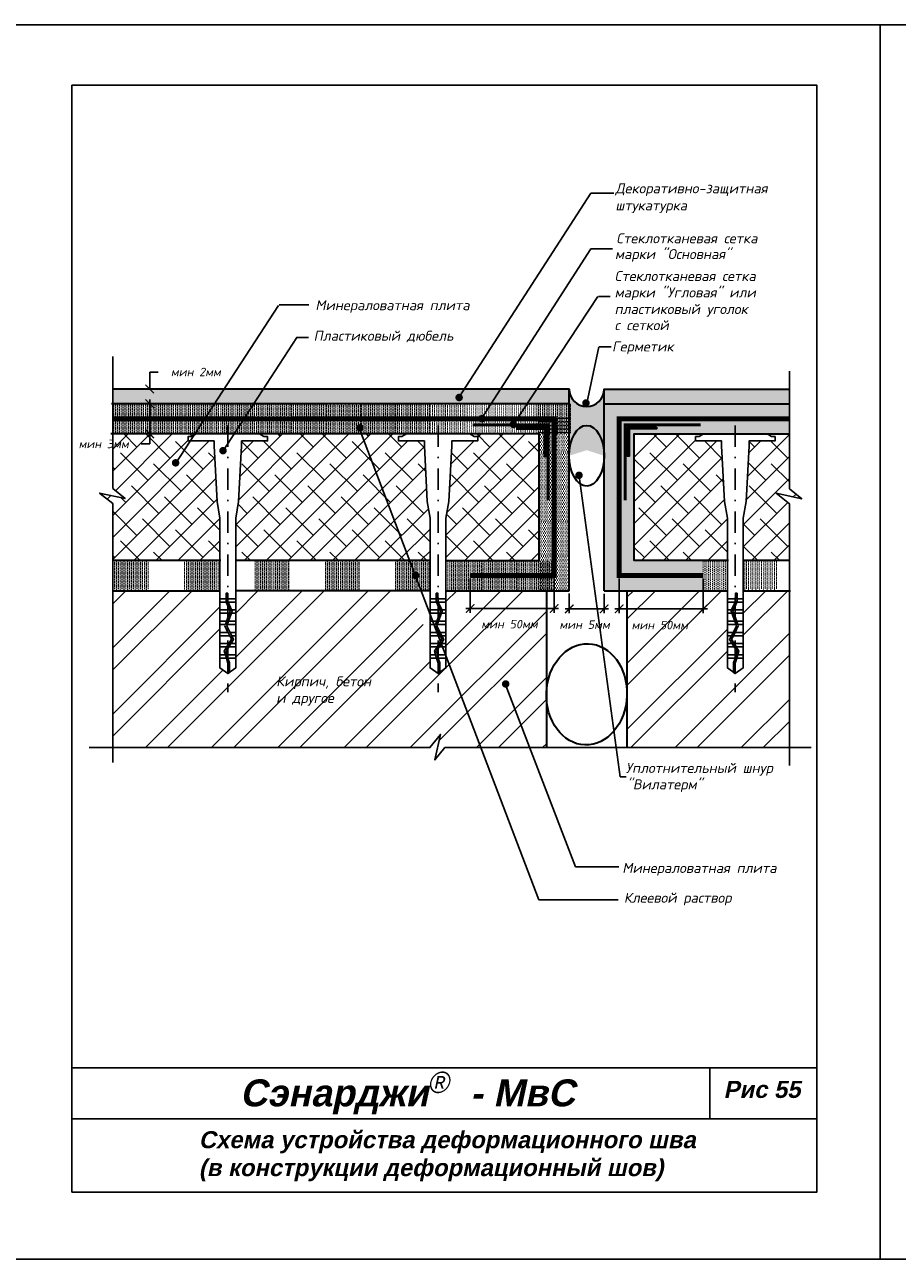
# Model space of a CAD drawing. Header units: inches. Extents: x 47 to 4151, y -1120 to 1902.
# Tile 20 of 93: x 903 to 1108, y -67 to 223. Entities that reach past the tile are written whole.
import ezdxf

# ---------------------------------------------------------------- set-up
doc = ezdxf.new("R2010")
doc.units = ezdxf.units.IN
doc.header["$LTSCALE"] = 10
doc.header["$MEASUREMENT"] = 0
doc.linetypes.add('DASHDOT', pattern=[1, 0.5, -0.25, 0, -0.25])
doc.linetypes.add('HIDDEN', pattern=[0.375, 0.25, -0.125])
doc.layers.add('dim', color=160, linetype='Continuous', lineweight=15)
doc.layers.add('Layer1', color=108, linetype='Continuous', lineweight=30)
for name, color, linetype in [('DUBEL', 142, 'Continuous'), ('hatch', 240, 'Continuous'), ('ndp', 242, 'Continuous'), ('ramka', 248, 'Continuous')]:
    doc.layers.add(name, color=color, linetype=linetype)
doc.layers.add('list', color=5, linetype='Continuous', plot=False)
doc.styles.add('ndp', font='ARIALBD.TTF', dxfattribs={"oblique": 12})
doc.styles.add('style2', font='romans.shx', dxfattribs={"oblique": 12})
doc.dimstyles.new('1', dxfattribs={"dimtxt": 2, "dimasz": 2, "dimexe": 1, "dimexo": 0.7, "dimgap": 2, "dimtad": 0, "dimtih": 1, "dimtoh": 1, "dimdec": 4, "dimzin": 0, "dimdsep": 46, "dimtxsty": 'style2', "dimblk": 'ARCHTICK', "dimcen": 1.5, "dimdle": 1, "dimadec": 0, "dimazin": 0, "dimtfac": 1, "dimtdec": 4, "dimtofl": 0, "dimtmove": 0, "dimatfit": 2, "dimldrblk": 'DOTSMALL', "dimfxl": 1, "dimtolj": 1, "dimtzin": 0, "dimarcsym": 0})

# ---------------------------------------------------------------- blocks, each defined once
blk = doc.blocks.new('_ArchTick')
at = {"layer": 'DUBEL', "color": 0, "const_width": 0.15}
blk.add_lwpolyline([(-0.5, -0.5), (0.5, 0.5)], dxfattribs=at)
blk = doc.blocks.new('*D200')
at = {"layer": 'Defpoints', "color": 0}
for p in [(932.24, 137.11), (932.24, 137.11), (932.24, 133.65)]:
    blk.add_point(p, dxfattribs=at)
at = {"layer": 'dim', "color": 0, "lineweight": -2}
for p, q in [((932.24, 137.11), (932.24, 141.11)), ((932.24, 141.11), (934.24, 141.11)), ((931.54, 137.11), (931.24, 137.11)), ((931.54, 133.65), (931.24, 133.65)), ((932.24, 133.65), (932.24, 131.65))]:
    blk.add_line(p, q, dxfattribs=at)
at = {"layer": 'dim', "color": 0, "lineweight": -2, "xscale": 2, "yscale": 2, "zscale": 2}
for p, rotation in [((932.24, 137.11), 270), ((932.24, 133.65), 90)]:
    blk.add_blockref('_ArchTick', p, dxfattribs=dict(at, rotation=rotation))
at = {"layer": 'dim', "color": 0, "insert": (943.06, 141.11), "char_height": 2, "attachment_point": 5, "style": 'style2'}
blk.add_mtext('\\A1;{\\fRomanS|b0|i0|c204|p2;мин 2мм}', dxfattribs=at)
blk = doc.blocks.new('_DotSmall')
at = {"layer": 'DUBEL', "color": 0, "const_width": 0.5}
blk.add_lwpolyline([(-0.0625, 0, 1), (0.0625, 0, 1)], format="xyb", close=True, dxfattribs=at)
blk = doc.blocks.new('*D201')
at = {"layer": 'Defpoints', "color": 0}
for p in [(1007.53, 93.29), (1027.25, 93.29), (1007.53, 85.56)]:
    blk.add_point(p, dxfattribs=at)
at = {"layer": 'dim', "color": 0, "lineweight": -2}
for p, q in [((1007.53, 92.59), (1007.53, 84.56)), ((1027.25, 92.59), (1027.25, 84.56)), ((1028.25, 85.56), (1006.53, 85.56))]:
    blk.add_line(p, q, dxfattribs=at)
at = {"layer": 'dim', "color": 0, "lineweight": -2, "xscale": 2, "yscale": 2, "zscale": 2, "rotation": 180}
blk.add_blockref('_ArchTick', (1007.53, 85.56), dxfattribs=at)
at = {"layer": 'dim', "color": 0, "lineweight": -2, "xscale": 2, "yscale": 2, "zscale": 2}
blk.add_blockref('_ArchTick', (1027.25, 85.56), dxfattribs=at)
at = {"layer": 'dim', "color": 0, "insert": (1016.75, 81.89), "char_height": 2, "attachment_point": 5, "style": 'style2'}
blk.add_mtext('\\A1;{\\fRomanS|b0|i0|c204|p2;мин 50мм}', dxfattribs=at)
blk = doc.blocks.new('*D202')
at = {"layer": 'Defpoints', "color": 0}
for p in [(1042.53, 93.29), (1062.26, 93.29), (1062.26, 85.48)]:
    blk.add_point(p, dxfattribs=at)
at = {"layer": 'dim', "color": 0, "lineweight": -2}
for p, q in [((1042.53, 92.59), (1042.53, 84.48)), ((1062.26, 92.59), (1062.26, 84.48)), ((1041.53, 85.48), (1063.26, 85.48))]:
    blk.add_line(p, q, dxfattribs=at)
at = {"layer": 'dim', "color": 0, "lineweight": -2, "xscale": 2, "yscale": 2, "zscale": 2, "rotation": 180}
blk.add_blockref('_ArchTick', (1042.53, 85.48), dxfattribs=at)
at = {"layer": 'dim', "color": 0, "lineweight": -2, "xscale": 2, "yscale": 2, "zscale": 2}
blk.add_blockref('_ArchTick', (1062.26, 85.48), dxfattribs=at)
at = {"layer": 'dim', "color": 0, "insert": (1052.06, 81.66), "char_height": 2, "attachment_point": 5, "style": 'style2'}
blk.add_mtext('\\A1;{\\fRomanS|b0|i0|c204|p2;мин 50мм}', dxfattribs=at)
blk = doc.blocks.new('*D203')
at = {"layer": 'Defpoints', "color": 0}
for p in [(1030.8, 89.81), (1038.98, 89.74), (1030.8, 85.48)]:
    blk.add_point(p, dxfattribs=at)
at = {"layer": 'dim', "color": 0, "lineweight": -2}
for p, q in [((1030.8, 89.11), (1030.8, 84.48)), ((1038.98, 89.04), (1038.98, 84.48)), ((1039.98, 85.48), (1029.8, 85.48))]:
    blk.add_line(p, q, dxfattribs=at)
at = {"layer": 'dim', "color": 0, "lineweight": -2, "xscale": 2, "yscale": 2, "zscale": 2, "rotation": 180}
blk.add_blockref('_ArchTick', (1030.8, 85.48), dxfattribs=at)
at = {"layer": 'dim', "color": 0, "lineweight": -2, "xscale": 2, "yscale": 2, "zscale": 2}
blk.add_blockref('_ArchTick', (1038.98, 85.48), dxfattribs=at)
at = {"layer": 'dim', "color": 0, "insert": (1034.4, 81.77), "char_height": 2, "attachment_point": 5, "style": 'style2'}
blk.add_mtext('\\A1;{\\fRomanS|b0|i0|c204|p2;мин 5мм}', dxfattribs=at)
blk = doc.blocks.new('*D207')
at = {"layer": 'Defpoints', "color": 0}
for p in [(929.79, 133.68), (927.78, 126.58), (932.22, 126.58)]:
    blk.add_point(p, dxfattribs=at)
at = {"layer": 'dim', "color": 0, "lineweight": -2}
for p, q in [((930.49, 133.68), (933.22, 133.68)), ((932.22, 134.68), (932.22, 126.58)), ((928.48, 126.58), (933.22, 126.58)), ((932.22, 126.58), (932.22, 124.21)), ((932.22, 124.21), (930.22, 124.21))]:
    blk.add_line(p, q, dxfattribs=at)
at = {"layer": 'dim', "color": 0, "lineweight": -2, "xscale": 2, "yscale": 2, "zscale": 2}
for p, rotation in [((932.22, 133.68), 90), ((932.22, 126.58), 270)]:
    blk.add_blockref('_ArchTick', p, dxfattribs=dict(at, rotation=rotation))
at = {"layer": 'dim', "color": 0, "insert": (921.4, 124.21), "char_height": 2, "attachment_point": 5, "style": 'style2'}
blk.add_mtext('\\A1;{\\fRomanS|b0|i0|c204|p2;мин 3мм}', dxfattribs=at)

msp = doc.modelspace()

# ---------------------------------------------------------------- hatches: boundary and pattern name
at = {"layer": 'dim'}
h = msp.add_hatch(dxfattribs=at)
h.set_pattern_fill('DOTS', color=1, scale=7, angle=90, style=0)
h.set_pattern_definition([(90, (2e-14, 319.18266), (-0.4375, 0.21875), [0, -0.4375])])
h.paths.add_polyline_path([(1067.951176, 96.826409), (1062.130198, 96.826409), (1062.261219, 89.804697), (1067.951176, 89.804697)])
at = {"layer": 'hatch'}
h = msp.add_hatch(dxfattribs=at)
h.set_pattern_fill('AR-CONC', color=256, scale=0.293275, angle=90, style=0)
h.set_pattern_definition([(140, (1192.4457, -703.615), (0.1840363, 2.1035444), [0.219956, -2.4195183]), (85, (1192.4457, -703.615), (-2.205991, -0.406923), [0.175965, -1.9356146]), (190.4514, (1192.461, -703.4396), (-2.0219534, 1.696623), [0.186934, -2.056274]), (136.1842, (1191.859, -703.615), (0.485426, 3.1299506), [0.329934, -3.629277]), (186.6356, (1191.8996, -703.354), (-2.856844, 2.7411315), [0.280401, -3.084411]), (81.1842, (1191.859, -703.615), (-2.856846, 2.741129), [0.263947, -2.903422]), (111, (1192.0058, -703.3217), (1.1807803, 1.7505788), [0.219956, -2.4195183]), (56, (1192.0058, -703.3217), (-2.1266834, 0.713583), [0.175965, -1.9356146]), (161.4514, (1192.1042, -703.1758), (-0.945901, 2.4641624), [0.186934, -2.056274]), (127.5, (1192.4457, -703.61494), (-0.97629425, 0.0356618), [0, -1.9121526, 0, -1.9649421, 0, -1.9429465]), (97.5, (1192.4457, -703.6149), (-1.1567107, 0.771517), [0, -1.1203103, 0, -1.8681614, 0, -0.7405192]), (57.5, (1192.4457, -704.26894), (0.0661478, 1.5655674), [0, -0.7331874, 0, -2.2875445, 0, -3.0353956]), (47.5, (1192.4457, -704.5622), (-0.2935828, 1.7103389), [0, -0.9531436, 0, -1.5191642, 0, -2.1555708])])
h.paths.add_polyline_path([(1030.802934, 137.109342), (1030.802934, 133.653887), (923.547402, 133.653887), (923.547402, 52.878675), (1082.538222, 52.878675), (1082.538222, 208.569023), (923.547402, 208.569023), (923.547402, 137.109342)], flags=16)
h.paths.add_polyline_path([(1082.538222, 52.878675), (1082.538222, 133.653887), (1038.97802, 133.653887), (1038.97802, 137.109342), (1082.538222, 137.109342), (1082.538222, 208.569023), (923.547402, 208.569023), (923.547402, 52.878675)])
h = msp.add_hatch(color=256, dxfattribs=at)
edge = h.paths.add_edge_path()
edge.add_line((1030.802934, 137.109342), (1030.802934, 133.653887))
edge.add_line((1030.802934, 133.653887), (1030.802934, 124.05085))
edge.add_ellipse((1034.890477, 121.43739), major_axis=(0, -7.140106), ratio=0.5724765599, start_angle=90, end_angle=270, ccw=False)
edge.add_line((1038.97802, 124.05085), (1038.97802, 133.653887))
edge.add_line((1038.97802, 133.653887), (1038.97802, 137.109342))
edge.add_arc((1034.890477, 137.109342), 4.087543, -180, 0, ccw=False)
at = {"layer": 'hatch', "lineweight": -2}
h = msp.add_hatch(dxfattribs=at)
h.set_pattern_fill('DOTS', color=1, scale=7, angle=270, style=0)
h.set_pattern_definition([(270, (757.09337, 12.0951), (0.4375, -0.21875), [0, -0.4375])])
h.paths.add_polyline_path([(923.589655, 133.664441), (923.589655, 126.688098), (931.896959, 126.688098), (931.896959, 133.664441)])
h = msp.add_hatch(dxfattribs=at)
h.set_pattern_fill('DOTS', color=1, scale=7, angle=270, style=0)
h.set_pattern_definition([(270, (765.4577, 12.0951), (0.4375, -0.21875), [0, -0.4375])])
h.paths.add_polyline_path([(931.953978, 133.664441), (931.953978, 126.688098), (940.261282, 126.688098), (940.261282, 133.664441)])
h = msp.add_hatch(dxfattribs=at)
h.set_pattern_fill('DOTS', color=1, scale=7, angle=270, style=0)
h.set_pattern_definition([(270, (773.822, 12.0951), (0.4375, -0.21875), [0, -0.4375])])
h.paths.add_polyline_path([(940.318302, 133.664441), (940.318302, 126.688098), (948.625605, 126.688098), (948.625605, 133.664441)])
h = msp.add_hatch(dxfattribs=at)
h.set_pattern_fill('DOTS', color=1, scale=7, angle=270, style=0)
h.set_pattern_definition([(270, (782.25447, 12.0951), (0.4375, -0.21875), [0, -0.4375])])
h.paths.add_polyline_path([(948.750755, 133.664441), (948.750755, 126.688098), (957.058058, 126.688098), (957.058058, 133.664441)])
h = msp.add_hatch(dxfattribs=at)
h.set_pattern_fill('DOTS', color=1, scale=7, angle=270, style=0)
h.set_pattern_definition([(270, (790.6188, 12.17856), (0.4375, -0.21875), [0, -0.4375])])
h.paths.add_polyline_path([(957.115078, 133.747915), (957.115078, 126.771572), (965.422382, 126.771572), (965.422382, 133.747915)])
h = msp.add_hatch(dxfattribs=at)
h.set_pattern_fill('DOTS', color=1, scale=7, angle=270, style=0)
h.set_pattern_definition([(270, (798.89947, 12.0951), (0.4375, -0.21875), [0, -0.4375])])
h.paths.add_polyline_path([(965.395758, 133.664441), (965.395758, 126.688098), (973.703062, 126.688098), (973.703062, 133.664441)])
h = msp.add_hatch(dxfattribs=at)
h.set_pattern_fill('DOTS', color=1, scale=7, angle=270, style=0)
h.set_pattern_definition([(270, (807.0965, 12.0116), (0.4375, -0.21875), [0, -0.4375])])
h.paths.add_polyline_path([(973.592794, 133.580967), (973.592794, 126.604624), (981.900098, 126.604624), (981.900098, 133.580967)])
h = msp.add_hatch(dxfattribs=at)
h.set_pattern_fill('DOTS', color=1, scale=7, angle=270, style=0)
h.set_pattern_definition([(270, (815.245, 12.0951), (0.4375, -0.21875), [0, -0.4375])])
h.paths.add_polyline_path([(981.741278, 133.664441), (981.741278, 126.688098), (990.048581, 126.688098), (990.048581, 133.664441)])
h = msp.add_hatch(dxfattribs=at)
h.set_pattern_fill('DOTS', color=1, scale=7, angle=270, style=0)
h.set_pattern_definition([(270, (823.3584, 12.0951), (0.4375, -0.21875), [0, -0.4375])])
h.paths.add_polyline_path([(989.854671, 133.664441), (989.854671, 126.688098), (998.161975, 126.688098), (998.161975, 133.664441)])
h = msp.add_hatch(dxfattribs=at)
h.set_pattern_fill('DOTS', color=1, scale=7, angle=270, style=0)
h.set_pattern_definition([(270, (831.55543, 12.0116), (0.4375, -0.21875), [0, -0.4375])])
h.paths.add_polyline_path([(998.05172, 133.580967), (998.05172, 126.604624), (1006.359023, 126.604624), (1006.359023, 133.580967)])
h = msp.add_hatch(dxfattribs=at)
h.set_pattern_fill('DOTS', color=1, scale=7, angle=270, style=0)
h.set_pattern_definition([(270, (839.8361, 12.26203), (0.4375, -0.21875), [0, -0.4375])])
h.paths.add_polyline_path([(1006.3324, 133.831384), (1006.3324, 126.855041), (1014.639703, 126.855041), (1014.639703, 133.831384)])
h = msp.add_hatch(dxfattribs=at)
h.set_pattern_fill('DOTS', color=1, scale=7, angle=270, style=0)
h.set_pattern_definition([(270, (848.20043, 12.26203), (0.4375, -0.21875), [0, -0.4375])])
h.paths.add_polyline_path([(1014.696723, 133.831384), (1014.696723, 126.855041), (1023.004026, 126.855041), (1023.004026, 133.831384)])
h = msp.add_hatch(dxfattribs=at)
h.set_pattern_fill('DOTS', color=1, scale=7, angle=270, style=0)
h.set_pattern_definition([(270, (856.4911, 12.0951), (0.4375, -0.21875), [0, -0.4375])])
h.paths.add_polyline_path([(1022.98737, 133.664441), (1022.98737, 126.688098), (1031.294674, 126.688098), (1031.294674, 133.664441)])
at = {"layer": 'hatch'}
h = msp.add_hatch(dxfattribs=at)
h.set_pattern_fill('DOTS', color=256, scale=7, angle=90, style=0)
h.set_pattern_definition([(90, (1192.44568, -942.79258), (-0.4375, 0.21875), [0, -0.4375])])
h.paths.add_polyline_path([(1042.527321, 130.104586), (1082.538222, 130.104586), (1082.538222, 133.653887), (1038.97802, 133.653887), (1038.97802, 89.744268), (1062.255256, 89.744268), (1062.255256, 93.293569), (1042.527321, 93.293569)])
h.paths.add_polyline_path([(1046.076621, 126.555286), (1082.538222, 126.555286), (1082.538222, 130.104586), (1042.527321, 130.104586), (1042.527321, 93.293569), (1062.255256, 93.293569), (1062.255256, 96.842869), (1046.076621, 96.842869)])
h.paths.add_polyline_path([(1044.853194, 121.348109), (1044.445385, 121.348109), (1044.445385, 128.186522), (1045.401571, 128.186522, -0.7264193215), (1046.238291, 128.186522), (1051.283798, 128.186522), (1051.283798, 127.778713), (1046.165831, 127.778713, -0.4860106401), (1045.474031, 127.778713), (1044.853194, 127.778713)], flags=17)
at = {"layer": 'hatch', "lineweight": -2}
h = msp.add_hatch(dxfattribs=at)
h.set_pattern_fill('DOTS', color=1, scale=7, angle=360, style=0)
h.set_pattern_definition([(360, (1145.2272, -44.267), (0.21875, 0.4375), [0, -0.4375])])
h.paths.add_polyline_path([(1023.657839, 122.229289), (1030.634182, 122.229289), (1030.634182, 130.536592), (1023.657839, 130.536592)])
at = {"layer": 'hatch'}
h = msp.add_hatch(dxfattribs=at)
h.set_pattern_fill('ANSI38', color=1, scale=29.327494, style=0)
h.set_pattern_definition([(45, (216.3536, 333.419), (-2.592209, 2.592209), []), (135, (216.3536, 333.419), (-7.776626, 2.592209), [9.16484, -5.498905])])
h.paths.add_polyline_path([(996.74718, 123.76862), (996.74718, 124.904713), (990.638515, 124.904713), (990.638515, 125.925576), (991.480145, 125.925576), (992.522315, 126.555286), (958.028537, 126.555286), (959.070707, 125.925576), (959.912337, 125.925576), (959.912337, 124.904713), (953.803672, 124.904713), (953.803672, 123.76862), (953.122327, 110.712113), (952.44677, 106.749465), (952.44677, 96.88006), (998.104082, 96.88006), (998.104082, 106.749465), (997.428526, 110.712113)])
h.paths.add_polyline_path([(947.364172, 123.76862), (947.364172, 124.904713), (941.71627, 124.904713), (938.595187, 120.118966, -0.7086633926), (938.320106, 119.335755, -1), (938.320106, 120.21558, -0.1705055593), (938.595187, 120.118966), (941.71627, 124.904713), (941.255507, 124.904713), (941.255507, 125.925576), (942.097137, 125.925576), (942.567315, 126.209672), (942.792712, 126.555286), (923.547402, 126.555286), (923.547402, 113.749209), (926.433741, 111.377227), (920.432729, 112.689389), (923.547402, 110.234656), (923.547402, 96.881159), (948.721074, 96.881159), (948.721074, 106.749465), (948.045518, 110.712113)])
h.paths.add_polyline_path([(1023.704333, 126.555286), (1009.932615, 126.555286), (1009.932615, 96.842869), (1023.704333, 96.842869)])
h.paths.add_polyline_path([(1009.932615, 126.555286), (1007.411545, 126.555286), (1008.453715, 125.925576), (1009.295345, 125.925576), (1009.295345, 124.904713), (1003.18668, 124.904713), (1003.18668, 123.76862), (1002.505335, 110.712113), (1001.829778, 106.749465), (1001.829778, 96.842869), (1009.932615, 96.842869)])
h.paths.add_polyline_path([(1067.951176, 106.749465), (1067.275619, 110.712113), (1066.594274, 123.76862), (1066.594274, 124.904713), (1060.485609, 124.904713), (1060.485609, 125.925576), (1061.327239, 125.925576), (1062.369409, 126.555286), (1046.076621, 126.555286), (1046.076621, 96.842869), (1067.951176, 96.842869)])
h.paths.add_polyline_path([(1082.538222, 110.177277), (1079.423549, 112.63201), (1085.424561, 111.319848), (1082.538222, 113.69183), (1082.538222, 126.555286), (1077.258639, 126.555286), (1078.300809, 125.925576), (1079.142439, 125.925576), (1079.142439, 124.904713), (1073.033774, 124.904713), (1073.033774, 123.76862), (1072.352429, 110.712113), (1071.676872, 106.749465), (1071.676872, 96.875737), (1082.538222, 96.875737)])
h.paths.add_polyline_path([(1081.59113, 107.948174), (1136.447509, 107.615707), (1137.444909, 112.308106), (1082.58853, 112.640573)], flags=9)
at = {"layer": 'hatch', "lineweight": -2}
h = msp.add_hatch(dxfattribs=at)
h.set_pattern_fill('DOTS', color=1, scale=7, angle=360, style=0)
h.set_pattern_definition([(360, (1145.16704, -52.4851), (0.21875, 0.4375), [0, -0.4375])])
h.paths.add_polyline_path([(1023.597688, 114.01118), (1030.574031, 114.01118), (1030.574031, 122.318484), (1023.597688, 122.318484)])
h = msp.add_hatch(dxfattribs=at)
h.set_pattern_fill('DOTS', color=1, scale=7, angle=360, style=0)
h.set_pattern_definition([(360, (1145.16704, -60.5709), (0.21875, 0.4375), [0, -0.4375])])
h.paths.add_polyline_path([(1023.597688, 105.925385), (1030.574031, 105.925385), (1030.574031, 114.232689), (1023.597688, 114.232689)])
h = msp.add_hatch(dxfattribs=at)
h.set_pattern_fill('DOTS', color=1, scale=7, angle=360, style=0)
h.set_pattern_definition([(360, (1145.28733, -68.7042), (0.21875, 0.4375), [0, -0.4375])])
h.paths.add_polyline_path([(1023.717978, 97.792095), (1030.694321, 97.792095), (1030.694321, 106.099399), (1023.717978, 106.099399)])
h = msp.add_hatch(dxfattribs=at)
h.set_pattern_fill('DOTS', color=1, scale=7, angle=270, style=0)
h.set_pattern_definition([(270, (757.2958, -24.5873), (0.4375, -0.21875), [0, -0.4375])])
h.paths.add_polyline_path([(923.792086, 96.98206), (923.792086, 90.005717), (932.09939, 90.005717), (932.09939, 96.98206)])
h = msp.add_hatch(dxfattribs=at)
h.set_pattern_fill('DOTS', color=1, scale=7, angle=270, style=0)
h.set_pattern_definition([(270, (773.7284, -24.6661), (0.4375, -0.21875), [0, -0.4375])])
h.paths.add_polyline_path([(940.224694, 96.903256), (940.224694, 89.926912), (948.531997, 89.926912), (948.531997, 96.903256)])
h = msp.add_hatch(dxfattribs=at)
h.set_pattern_fill('DOTS', color=1, scale=7, angle=270, style=0)
h.set_pattern_definition([(270, (790.3082, -24.7449), (0.4375, -0.21875), [0, -0.4375])])
h.paths.add_polyline_path([(956.804479, 96.824439), (956.804479, 89.848096), (965.111782, 89.848096), (965.111782, 96.824439)])
h = msp.add_hatch(dxfattribs=at)
h.set_pattern_fill('DOTS', color=1, scale=7, angle=270, style=0)
h.set_pattern_definition([(270, (806.8452, -24.6661), (0.4375, -0.21875), [0, -0.4375])])
h.paths.add_polyline_path([(973.341481, 96.903256), (973.341481, 89.926912), (981.648785, 89.926912), (981.648785, 96.903256)])
h = msp.add_hatch(dxfattribs=at)
h.set_pattern_fill('DOTS', color=1, scale=7, angle=270, style=0)
h.set_pattern_definition([(270, (823.29677, -24.6661), (0.4375, -0.21875), [0, -0.4375])])
h.paths.add_polyline_path([(989.793055, 96.903256), (989.793055, 89.926912), (998.100359, 89.926912), (998.100359, 96.903256)])
h = msp.add_hatch(dxfattribs=at)
h.set_pattern_fill('DOTS', color=1, scale=7, angle=270, style=0)
h.set_pattern_definition([(270, (835.59304, -24.84368), (0.4375, -0.21875), [0, -0.4375])])
h.paths.add_polyline_path([(1002.089327, 96.725674), (1002.089327, 89.74933), (1010.396631, 89.74933), (1010.396631, 96.725674)])
h = msp.add_hatch(dxfattribs=at)
h.set_pattern_fill('DOTS', color=1, scale=7, angle=270, style=0)
h.set_pattern_definition([(270, (843.851, -24.74564), (0.4375, -0.21875), [0, -0.4375])])
h.paths.add_polyline_path([(1010.347281, 96.823713), (1010.347281, 89.847369), (1018.654584, 89.847369), (1018.654584, 96.823713)])
h = msp.add_hatch(dxfattribs=at)
h.set_pattern_fill('DOTS', color=1, scale=7, angle=270, style=0)
h.set_pattern_definition([(270, (852.04804, -24.8291), (0.4375, -0.21875), [0, -0.4375])])
h.paths.add_polyline_path([(1018.544329, 96.740238), (1018.544329, 89.763895), (1026.851633, 89.763895), (1026.851633, 96.740238)])
h = msp.add_hatch(dxfattribs=at)
h.set_pattern_fill('DOTS', color=1, scale=7, angle=360, style=0)
h.set_pattern_definition([(360, (1145.26277, -76.6856), (0.21875, 0.4375), [0, -0.4375])])
h.paths.add_polyline_path([(1023.693423, 89.810676), (1030.669767, 89.810676), (1030.669767, 98.117979), (1023.693423, 98.117979)])
h = msp.add_hatch(dxfattribs=at)
h.set_pattern_fill('DOTS', color=1, scale=7, angle=270, style=0)
h.set_pattern_definition([(270, (904.9006, -24.5342), (0.4375, -0.21875), [0, -0.4375])])
h.paths.add_polyline_path([(1071.3969, 97.03516), (1071.3969, 90.058817), (1079.704204, 90.058817), (1079.704204, 97.03516)])
at = {"layer": 'hatch'}
h = msp.add_hatch(dxfattribs=at)
h.set_pattern_fill('ANSI32', color=1, scale=29.327494, style=0)
h.set_pattern_definition([(45, (216.354, 333.419), (-7.77663, 7.77663), []), (45, (221.538, 333.419), (-7.77663, 7.77663), [])])
h.paths.add_polyline_path([(962.171165, 89.770651), (952.44677, 89.770651), (952.44677, 87.83784), (952.44677, 87.058617), (952.44677, 84.431391), (952.44677, 81.804166), (952.44677, 79.956163), (952.44677, 77.328938), (952.44677, 73.922489), (952.44677, 71.595739), (950.583922, 70.253032), (948.721074, 71.595739), (948.721074, 73.922489), (948.721074, 74.701712), (948.721074, 77.328938), (948.721074, 79.956163), (948.721074, 82.583389), (948.721074, 85.210614), (948.721074, 87.83784), (948.721074, 89.744268), (923.547402, 89.744268), (923.547402, 52.878675), (991.236903, 52.878675)])
h.paths.add_polyline_path([(998.104082, 77.59259), (993.38164, 89.770651), (962.171165, 89.770651), (991.236903, 52.878675), (998.07167, 52.878675), (1000.526403, 55.993349), (999.214241, 49.992336), (1001.586223, 52.878675), (1007.687711, 52.878675), (1000.735434, 70.806955), (999.96693, 70.253032), (998.104082, 71.595739), (998.104082, 73.922489), (998.104082, 74.701712)])
edge = h.paths.add_edge_path()
edge.add_line((1025.442013, 89.744268), (1001.829778, 89.744268))
edge.add_line((1001.829778, 89.744268), (1001.829778, 87.83784))
edge.add_line((1001.829778, 87.83784), (1001.829778, 87.058617))
edge.add_line((1001.829778, 87.058617), (1001.829778, 84.431391))
edge.add_line((1001.829778, 84.431391), (1001.829778, 81.804166))
edge.add_line((1001.829778, 81.804166), (1001.829778, 79.956163))
edge.add_line((1001.829778, 79.956163), (1001.829778, 77.328938))
edge.add_line((1001.829778, 77.328938), (1001.829778, 73.922489))
edge.add_line((1001.829778, 73.922489), (1001.829778, 71.595739))
edge.add_line((1001.829778, 71.595739), (1000.735434, 70.806955))
edge.add_line((1000.735434, 70.806955), (1007.687711, 52.878675))
edge.add_line((1007.687711, 52.878675), (1025.442013, 52.878675))
edge.add_line((1025.442013, 52.878675), (1025.442013, 64.691154))
edge.add_ellipse((1034.890477, 65.399033), major_axis=(-0.41083, -11.899506), ratio=0.7940215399, start_angle=270, end_angle=274.97943494, ccw=False)
edge.add_line((1025.442013, 65.72524), (1025.442013, 89.744268))
edge = h.paths.add_edge_path()
edge.add_line((1082.538222, 89.744268), (1071.676872, 89.744268))
edge.add_line((1071.676872, 89.744268), (1071.676872, 87.83784))
edge.add_line((1071.676872, 87.83784), (1071.676872, 87.058617))
edge.add_line((1071.676872, 87.058617), (1071.676872, 85.210614))
edge.add_line((1071.676872, 85.210614), (1071.676872, 84.431391))
edge.add_line((1071.676872, 84.431391), (1071.676872, 82.583389))
edge.add_line((1071.676872, 82.583389), (1071.676872, 81.804166))
edge.add_line((1071.676872, 81.804166), (1071.676872, 79.956163))
edge.add_line((1071.676872, 79.956163), (1071.676872, 79.17694))
edge.add_line((1071.676872, 79.17694), (1071.676872, 77.328938))
edge.add_line((1071.676872, 77.328938), (1071.676872, 76.549715))
edge.add_line((1071.676872, 76.549715), (1071.676872, 74.701712))
edge.add_line((1071.676872, 74.701712), (1071.676872, 73.922489))
edge.add_line((1071.676872, 73.922489), (1071.676872, 71.595739))
edge.add_line((1071.676872, 71.595739), (1069.814024, 70.253032))
edge.add_line((1069.814024, 70.253032), (1069.418593, 70.538051))
edge.add_line((1069.418593, 70.538051), (1067.951176, 71.595739))
edge.add_line((1067.951176, 71.595739), (1067.951176, 73.922489))
edge.add_line((1067.951176, 73.922489), (1067.951176, 76.549715))
edge.add_line((1067.951176, 76.549715), (1067.951176, 77.328938))
edge.add_line((1067.951176, 77.328938), (1067.951176, 79.17694))
edge.add_line((1067.951176, 79.17694), (1067.951176, 79.956163))
edge.add_line((1067.951176, 79.956163), (1067.951176, 82.583389))
edge.add_line((1067.951176, 82.583389), (1067.951176, 84.431391))
edge.add_line((1067.951176, 84.431391), (1067.951176, 87.058617))
edge.add_line((1067.951176, 87.058617), (1067.951176, 87.83784))
edge.add_line((1067.951176, 87.83784), (1067.951176, 89.744268))
edge.add_line((1067.951176, 89.744268), (1044.338941, 89.744268))
edge.add_line((1044.338941, 89.744268), (1044.338941, 66.106911))
edge.add_ellipse((1034.890477, 65.399033), major_axis=(-0.41083, -11.899506), ratio=0.7940215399, start_angle=90, end_angle=94.97943494, ccw=False)
edge.add_line((1044.338941, 65.072825), (1044.338941, 52.878675))
edge.add_line((1044.338941, 52.878675), (1082.538222, 52.878675))
edge.add_line((1082.538222, 52.878675), (1082.538222, 89.744268))
h.paths.add_polyline_path([(961.506664, 62.123864), (978.544541, 61.874514), (979.292591, 65.393813), (962.254714, 65.643163)], flags=24)
h.paths.add_polyline_path([(961.269589, 65.886045), (990.094326, 65.553578), (991.091726, 70.245977), (962.266989, 70.578444)], flags=24)
h.paths.add_polyline_path([(1009.106839, 82.839197), (1025.672493, 82.839197), (1025.672493, 79.8208), (1009.106839, 79.8208)], flags=9)
h.paths.add_polyline_path([(1013.663692, 83.820842), (1028.302934, 83.820842), (1028.302934, 80.802445), (1013.663692, 80.802445)], flags=9)
h.paths.add_polyline_path([(1044.108461, 82.839197), (1060.674115, 82.839197), (1060.674115, 79.8208), (1044.108461, 79.8208)], flags=9)
h.paths.add_polyline_path([(1081.367682, 56.689379), (1123.48755, 56.356913), (1124.48495, 61.049312), (1082.365082, 61.381778)], flags=9)
h.paths.add_polyline_path([(1080.256261, 78.591936), (1102.93619, 78.211974), (1104.076076, 83.574716), (1081.396147, 83.954678)], flags=9)
h.paths.add_polyline_path([(1081.064531, 82.478521), (1124.971979, 82.146054), (1125.96938, 86.838453), (1082.061931, 87.17092)], flags=9)
at = {"layer": 'Layer1'}
for points in [[(1018.497156, 128.186522), (1018.497156, 127.778713), (1024.92776, 127.778713), (1024.92776, 121.348109), (1025.335569, 121.348109), (1025.335569, 128.186522)], [(1044.445385, 121.348109), (1044.853194, 121.348109), (1044.853194, 127.778713), (1051.283798, 127.778713), (1051.283798, 128.186522), (1044.445385, 128.186522)]]:
    msp.add_hatch(color=256, dxfattribs=at).paths.add_polyline_path(points)

# ---------------------------------------------------------------- linework, layer by layer
at = {"layer": 'DUBEL', "linetype": 'DASHDOT'}
for p, q in [((950.583922, 128.508083), (950.583922, 65.940484)), ((999.96693, 128.508083), (999.96693, 65.940484)), ((1069.814024, 128.508083), (1069.814024, 65.940484))]:
    msp.add_line(p, q, dxfattribs=at)
at = {"layer": 'DUBEL', "linetype": 'HIDDEN', "const_width": 1.1731}
for points in [[(1007.525698, 93.293569), (1027.253633, 93.293569), (1027.253633, 130.104586), (923.547402, 130.104586)], [(1062.255256, 93.293569), (1042.527321, 93.293569), (1042.527321, 130.104586), (1082.538222, 130.104586)]]:
    msp.add_lwpolyline(points, dxfattribs=at)
at = {"layer": 'DUBEL'}
for points in [[(953.803672, 123.76862), (953.803672, 124.904713), (959.912337, 124.904713), (959.912337, 125.925576), (959.070707, 125.925576), (958.028537, 126.555286), (943.139307, 126.555286), (942.097137, 125.925576), (941.255507, 125.925576), (941.255507, 124.904713), (947.364172, 124.904713), (947.364172, 123.76862), (948.045518, 110.712113), (948.721074, 106.749465), (948.721074, 87.83784), (950.169042, 87.83784), (950.169042, 89.128242), (950.564473, 89.128242), (950.564473, 87.83784), (950.169042, 87.83784), (952.44677, 87.83784), (952.44677, 87.058617), (950.643622, 87.058617), (950.564473, 87.235213), (950.583922, 87.83784), (950.169042, 87.83784), (950.169042, 87.15065), (950.210291, 87.058617), (948.721074, 87.058617), (948.721074, 87.83784), (948.721074, 85.210614), (951.038557, 85.210614), (950.210291, 87.058617), (951.156676, 84.947069), (950.967613, 84.431391), (948.721074, 84.431391), (948.721074, 85.210614), (948.721074, 82.583389), (950.290077, 82.583389), (950.967613, 84.431391), (950.004389, 81.804166), (948.721074, 81.804166), (948.721074, 82.583389), (948.721074, 79.956163), (950.583922, 79.956163), (949.885346, 81.479473), (951.051504, 79.17694), (948.721074, 79.17694), (948.721074, 79.956163), (948.721074, 77.328938), (950.583922, 77.328938), (950.855846, 77.328938), (951.478536, 78.333782), (951.051504, 79.17694), (951.478536, 78.333782), (950.372971, 76.549715), (948.721074, 76.549715), (948.721074, 77.328938), (948.721074, 74.701712), (950.008151, 74.701712), (949.756168, 75.554371), (950.372971, 76.549715), (949.756168, 75.554371), (950.008151, 74.701712), (948.721074, 74.701712), (948.721074, 73.922489), (950.238431, 73.922489), (950.008151, 74.701712), (950.238431, 73.922489), (948.721074, 73.922489), (948.721074, 71.595739), (950.583922, 70.253032), (950.583922, 72.753414), (950.238431, 73.922489), (950.583922, 73.922489), (950.979353, 72.810621), (950.979353, 70.538051), (950.583922, 70.253032), (952.44677, 71.595739), (952.44677, 73.922489), (950.650768, 73.922489), (950.420488, 74.701712), (952.44677, 74.701712), (950.583922, 74.701712), (950.420488, 74.701712), (950.185575, 75.496609), (950.838172, 76.549715), (952.44677, 76.549715), (952.44677, 73.922489), (952.44677, 77.328938), (951.321047, 77.328938), (950.838172, 76.549715), (951.93166, 78.314295), (951.494758, 79.17694), (952.44677, 79.17694), (952.44677, 77.328938), (952.44677, 79.956163), (951.100107, 79.956163), (951.494758, 79.17694), (950.31579, 81.504768), (950.711246, 82.583389), (952.44677, 82.583389), (952.44677, 79.956163), (952.44677, 81.804166), (950.583922, 81.804166), (950.425558, 81.804166), (952.44677, 81.804166), (952.44677, 84.431391), (951.388782, 84.431391), (950.711246, 82.583389), (951.583318, 84.961995), (951.471888, 85.210614), (952.44677, 85.210614), (951.471888, 85.210614), (950.643622, 87.058617), (952.44677, 87.058617), (952.44677, 84.431391), (952.44677, 87.83784), (952.44677, 106.749465), (953.122327, 110.712113), (953.803672, 123.76862)], [(1003.18668, 123.76862), (1003.18668, 124.904713), (1009.295345, 124.904713), (1009.295345, 125.925576), (1008.453715, 125.925576), (1007.411545, 126.555286), (992.522315, 126.555286), (991.480145, 125.925576), (990.638515, 125.925576), (990.638515, 124.904713), (996.74718, 124.904713), (996.74718, 123.76862), (997.428526, 110.712113), (998.104082, 106.749465), (998.104082, 87.83784), (999.55205, 87.83784), (999.55205, 89.128242), (999.947481, 89.128242), (999.947481, 87.83784), (999.55205, 87.83784), (1001.829778, 87.83784), (1001.829778, 87.058617), (1000.02663, 87.058617), (999.947481, 87.235213), (999.96693, 87.83784), (999.55205, 87.83784), (999.55205, 87.15065), (999.593299, 87.058617), (998.104082, 87.058617), (998.104082, 87.83784), (998.104082, 85.210614), (1000.421565, 85.210614), (999.593299, 87.058617), (1000.539685, 84.947069), (1000.350621, 84.431391), (998.104082, 84.431391), (998.104082, 85.210614), (998.104082, 82.583389), (999.673085, 82.583389), (1000.350621, 84.431391), (999.387397, 81.804166), (998.104082, 81.804166), (998.104082, 82.583389), (998.104082, 79.956163), (999.96693, 79.956163), (999.268354, 81.479473), (1000.434512, 79.17694), (998.104082, 79.17694), (998.104082, 79.956163), (998.104082, 77.328938), (999.96693, 77.328938), (1000.238854, 77.328938), (1000.861544, 78.333782), (1000.434512, 79.17694), (1000.861544, 78.333782), (999.755979, 76.549715), (998.104082, 76.549715), (998.104082, 77.328938), (998.104082, 74.701712), (999.391159, 74.701712), (999.139177, 75.554371), (999.755979, 76.549715), (999.139177, 75.554371), (999.391159, 74.701712), (998.104082, 74.701712), (998.104082, 73.922489), (999.621439, 73.922489), (999.391159, 74.701712), (999.621439, 73.922489), (998.104082, 73.922489), (998.104082, 71.595739), (999.96693, 70.253032), (999.96693, 72.753414), (999.621439, 73.922489), (999.96693, 73.922489), (1000.362361, 72.810621), (1000.362361, 70.538051), (999.96693, 70.253032), (1001.829778, 71.595739), (1001.829778, 73.922489), (1000.033776, 73.922489), (999.803496, 74.701712), (1001.829778, 74.701712), (999.96693, 74.701712), (999.803496, 74.701712), (999.568583, 75.496609), (1000.22118, 76.549715), (1001.829778, 76.549715), (1001.829778, 73.922489), (1001.829778, 77.328938), (1000.704055, 77.328938), (1000.22118, 76.549715), (1001.314668, 78.314295), (1000.877766, 79.17694), (1001.829778, 79.17694), (1001.829778, 77.328938), (1001.829778, 79.956163), (1000.483115, 79.956163), (1000.877766, 79.17694), (999.698798, 81.504768), (1000.094254, 82.583389), (1001.829778, 82.583389), (1001.829778, 79.956163), (1001.829778, 81.804166), (999.96693, 81.804166), (999.808566, 81.804166), (1001.829778, 81.804166), (1001.829778, 84.431391), (1000.77179, 84.431391), (1000.094254, 82.583389), (1000.966326, 84.961995), (1000.854896, 85.210614), (1001.829778, 85.210614), (1000.854896, 85.210614), (1000.02663, 87.058617), (1001.829778, 87.058617), (1001.829778, 84.431391), (1001.829778, 87.83784), (1001.829778, 106.749465), (1002.505335, 110.712113), (1003.18668, 123.76862)], [(1066.594274, 123.76862), (1066.594274, 124.904713), (1060.485609, 124.904713), (1060.485609, 125.925576), (1061.327239, 125.925576), (1062.369409, 126.555286), (1077.258639, 126.555286), (1078.300809, 125.925576), (1079.142439, 125.925576), (1079.142439, 124.904713), (1073.033774, 124.904713), (1073.033774, 123.76862), (1072.352429, 110.712113), (1071.676872, 106.749465), (1071.676872, 87.83784), (1070.228904, 87.83784), (1070.228904, 89.128242), (1069.833474, 89.128242), (1069.833474, 87.83784), (1070.228904, 87.83784), (1067.951176, 87.83784), (1067.951176, 87.058617), (1069.754324, 87.058617), (1069.833474, 87.235213), (1069.814024, 87.83784), (1070.228904, 87.83784), (1070.228904, 87.15065), (1070.187655, 87.058617), (1071.676872, 87.058617), (1071.676872, 87.83784), (1071.676872, 85.210614), (1069.359389, 85.210614), (1070.187655, 87.058617), (1069.24127, 84.947069), (1069.430334, 84.431391), (1071.676872, 84.431391), (1071.676872, 85.210614), (1071.676872, 82.583389), (1070.10787, 82.583389), (1069.430334, 84.431391), (1070.393557, 81.804166), (1071.676872, 81.804166), (1071.676872, 82.583389), (1071.676872, 79.956163), (1069.814024, 79.956163), (1070.5126, 81.479473), (1069.346442, 79.17694), (1071.676872, 79.17694), (1071.676872, 79.956163), (1071.676872, 77.328938), (1069.814024, 77.328938), (1069.5421, 77.328938), (1068.91941, 78.333782), (1069.346442, 79.17694), (1068.91941, 78.333782), (1070.024975, 76.549715), (1071.676872, 76.549715), (1071.676872, 77.328938), (1071.676872, 74.701712), (1070.389795, 74.701712), (1070.641778, 75.554371), (1070.024975, 76.549715), (1070.641778, 75.554371), (1070.389795, 74.701712), (1071.676872, 74.701712), (1071.676872, 73.922489), (1070.159515, 73.922489), (1070.389795, 74.701712), (1070.159515, 73.922489), (1071.676872, 73.922489), (1071.676872, 71.595739), (1069.814024, 70.253032), (1069.814024, 72.753414), (1070.159515, 73.922489), (1069.814024, 73.922489), (1069.418593, 72.810621), (1069.418593, 70.538051), (1069.814024, 70.253032), (1067.951176, 71.595739), (1067.951176, 73.922489), (1069.747178, 73.922489), (1069.977459, 74.701712), (1067.951176, 74.701712), (1069.814024, 74.701712), (1069.977459, 74.701712), (1070.212371, 75.496609), (1069.559774, 76.549715), (1067.951176, 76.549715), (1067.951176, 73.922489), (1067.951176, 77.328938), (1069.076899, 77.328938), (1069.559774, 76.549715), (1068.466286, 78.314295), (1068.903188, 79.17694), (1067.951176, 79.17694), (1067.951176, 77.328938), (1067.951176, 79.956163), (1069.297839, 79.956163), (1068.903188, 79.17694), (1070.082156, 81.504768), (1069.6867, 82.583389), (1067.951176, 82.583389), (1067.951176, 79.956163), (1067.951176, 81.804166), (1069.814024, 81.804166), (1069.972388, 81.804166), (1067.951176, 81.804166), (1067.951176, 84.431391), (1069.009164, 84.431391), (1069.6867, 82.583389), (1068.814628, 84.961995), (1068.926058, 85.210614), (1067.951176, 85.210614), (1068.926058, 85.210614), (1069.754324, 87.058617), (1067.951176, 87.058617), (1067.951176, 84.431391), (1067.951176, 87.83784), (1067.951176, 106.749465), (1067.275619, 110.712113), (1066.594274, 123.76862)]]:
    msp.add_lwpolyline(points, close=True, dxfattribs=at)
at = {"layer": 'hatch'}
for points in [[(923.547402, 49.407411), (923.547402, 110.234656), (920.432729, 112.689389), (926.433741, 111.377227), (923.547402, 113.749209), (923.547402, 144.777377)], [(1082.538222, 48.700769), (1082.538222, 110.177277), (1079.423549, 112.63201), (1085.424561, 111.319848), (1082.538222, 113.69183), (1082.538222, 141.313052)], [(917.996983, 52.878675), (998.07167, 52.878675), (1000.526403, 55.993349), (999.214241, 49.992336), (1001.586223, 52.878675), (1087.616, 52.878675)]]:
    msp.add_lwpolyline(points, dxfattribs=at)
at = {"layer": 'Layer1'}
for p, q in [((996.549705, 126.555286), (923.093528, 126.555286)), ((923.508419, 96.881159), (948.919753, 96.881159)), ((952.327423, 96.88006), (998.215049, 96.88006)), ((1071.500165, 96.875737), (1082.671641, 96.875737)), ((923.547402, 89.744268), (948.842023, 89.744268)), ((952.382128, 89.770651), (998.219811, 89.770651)), ((1001.741318, 89.744268), (1030.802934, 89.744268)), ((1025.442013, 89.744268), (1025.442013, 52.878675)), ((1038.97802, 89.744268), (1067.951176, 89.744268)), ((1044.338941, 89.744268), (1044.338941, 52.878675)), ((1071.676872, 89.744268), (1082.752822, 89.744268))]:
    msp.add_line(p, q, dxfattribs=at)
for points in [[(1030.802934, 137.109342), (1030.802934, 137.109342), (923.547402, 137.109342)], [(1030.802934, 133.653887), (1030.802934, 137.109342), (987.242732, 137.109342)], [(1038.97802, 133.653887), (1038.97802, 137.109342), (1082.538222, 137.109342)], [(1030.802934, 89.744268), (1030.802934, 133.653887), (923.25748, 133.653887)], [(1038.97802, 89.744268), (1038.97802, 133.653887), (1082.538222, 133.653887)], [(1001.785782, 96.842869), (1023.704333, 96.842869), (1023.704333, 126.555286), (992.326821, 126.555286)], [(1068.174363, 96.842869), (1046.076621, 96.842869), (1046.076621, 126.555286), (1082.538222, 126.555286)]]:
    msp.add_lwpolyline(points, dxfattribs=at)
at = {"layer": 'Layer1', "linetype": 'HIDDEN'}
for points in [[(1008.113684, 128.690427, 0.75, 0.75, 0), (1025.839474, 128.690427, 0.75, 0.75, 0), (1025.839474, 110.964637, 0.75, 0.75, 0)], [(1061.66727, 128.690427, 0.75, 0.75, 0), (1043.941481, 128.690427, 0.75, 0.75, 0), (1043.941481, 110.964637, 0.75, 0.75, 0)]]:
    msp.add_lwpolyline(points, format="xyseb", dxfattribs=at)
at = {"layer": 'Layer1'}
for points in [[(1018.497156, 128.186522), (1018.497156, 127.778713), (1024.92776, 127.778713), (1024.92776, 121.348109), (1025.335569, 121.348109), (1025.335569, 128.186522)], [(1051.283798, 128.186522), (1051.283798, 127.778713), (1044.853194, 127.778713), (1044.853194, 121.348109), (1044.445385, 121.348109), (1044.445385, 128.186522)]]:
    msp.add_lwpolyline(points, close=True, dxfattribs=at)
msp.add_arc((1034.890477, 137.109342), 4.087543, 180, 0, dxfattribs=at)
msp.add_arc((1034.890477, 137.109342), 4.087543, 180, 0, dxfattribs=at)
for centre, major_axis, ratio in [((1034.890477, 121.43739), (0, -7.140106), 0.5724765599), ((1034.890477, 65.399033), (-0.41083, -11.899506), 0.7940215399)]:
    msp.add_ellipse(centre, major_axis=major_axis, ratio=ratio, dxfattribs=at)
at = {"layer": 'list'}
for points in [[(893.848282, -67.308975), (1103.848282, -67.308975), (1103.848282, 222.691025), (893.848282, 222.691025)], [(1103.848282, -67.308975), (1313.848282, -67.308975), (1313.848282, 222.691025), (1103.848282, 222.691025)]]:
    msp.add_lwpolyline(points, close=True, dxfattribs=at)
at = {"layer": 'ndp'}
for p, q in [((1035.845587, 183.138156), (1005.005941, 135.339535)), ((1035.845589, 183.138155), (1041.270426, 183.138155)), ((1035.828642, 170.017952), (1010.233243, 130.245902)), ((1035.828644, 170.017952), (1040.9533, 170.017952)), ((962.491568, 156.760742), (938.32966, 119.711817)), ((962.628415, 156.883255), (969.647974, 156.883255)), ((1037.53295, 158.85017), (1017.558965, 128.52636)), ((1037.62888, 158.833665), (1040.439319, 158.833665)), ((966.801766, 149.220438), (949.520278, 122.59101)), ((966.718526, 149.228567), (969.528965, 149.228567)), ((1037.749976, 147.008703), (1034.916679, 133.82192)), ((1037.845905, 146.992197), (1040.656344, 146.992197)), ((1023.659857, 17.107647), (981.574919, 127.562006)), ((1033.121385, 116.604896), (1042.743249, 46.029703)), ((1032.29671, 24.859037), (1015.747936, 67.881077)), ((1042.778016, 46.011794), (1044.183236, 46.011794)), ((1032.241572, 24.859037), (1042.455017, 24.859037)), ((1023.659859, 17.107647), (1042.277553, 17.107647))]:
    msp.add_line(p, q, dxfattribs=at)
at = {"layer": 'ndp', "const_width": 0.879825}
for points in [[(1004.925651, 134.678129, 1), (1004.925651, 135.557954, 1)], [(1034.730444, 133.380782, 1), (1034.730444, 134.260606, 1)], [(1010.280213, 129.67363, 1.2539395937), (1010.020034, 130.553455, 0.6646910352)], [(981.628975, 127.560265, 1), (981.628975, 128.44009, 1)], [(1017.654872, 128.345336, 1), (1017.654872, 129.225161, 1)], [(949.447909, 122.193725, 1), (949.447909, 123.07355, 1)], [(938.320106, 119.335755, 1), (938.320106, 120.21558, 1)], [(1033.08608, 116.413197, 1), (1033.08608, 117.293022, 1)], [(994.709922, 92.873464, 1), (994.709922, 93.753288, 1)], [(1015.858648, 67.399606, 1), (1015.858648, 68.27943, 1)]]:
    msp.add_lwpolyline(points, format="xyb", close=True, dxfattribs=at)
at = {"layer": 'ramka'}
for p, q in [((1088.848282, -22.308975), (913.848282, -22.308975)), ((1063.848282, -22.308975), (1063.848282, -34.308975)), ((1088.848282, -34.308975), (913.848282, -34.308975))]:
    msp.add_line(p, q, dxfattribs=at)
msp.add_lwpolyline([(913.963838, -51.525139), (1088.963838, -51.525139), (1088.963838, 208.474861), (913.963838, 208.474861)], close=True, dxfattribs=at)

# ---------------------------------------------------------------- texts
at = {"layer": 'ndp', "oblique": 12}
for s, height, style, p in [('Декоративно-защитная', 2.34619952, 'style2', (1041.63472, 183.080869)), ('штукатурка', 2.3461995, 'style2', (1041.63472, 179.066949)), ('Стеклотканевая сетка', 2.34619952, 'style2', (1041.85765, 171.351428)), ('марки "Основная"', 2.34619952, 'style2', (1041.51954, 167.63702)), ('Минераловатная плита', 2.34619952, 'style2', (971.137431, 155.632318)), ('Пластиковый дюбель', 2.34619952, 'style2', (970.720562, 148.445369)), ('Герметик', 2.3461995, 'style2', (1040.837521, 145.929704)), ('Кирпич, бетон', 2.34619952, 'style2', (961.937227, 67.283944)), ('и другое', 2.3461995, 'style2', (961.937227, 63.367805)), ('Уплотнительный шнур', 2.34619952, 'style2', (1044.069994, 46.940828)), ('"Вилатерм" ', 2.34619952, 'style2', (1044.34496, 43.079507)), ('Минераловатная плита', 2.34619952, 'style2', (1043.250988, 23.441818)), ('Клеевой раствор', 2.34619952, 'style2', (1043.625975, 16.442554)), ('Сэнарджи    - МвС', 6.33260053, 'ndp', (953.424951, -31.384637)), ('Рис 55', 4, 'ndp', (1067.051662, -29.406924)), ('Схема устройства деформационного шва', 4, 'ndp', (943.752956, -41.215833)), ('(в конструкции деформационный шов)', 4, 'ndp', (943.752956, -47.776782))]:
    msp.add_text(s, height=height, dxfattribs=dict(at, style=style)).set_placement(p)
at = {"layer": 'ndp', "color": 6, "style": 'style2', "oblique": 12}
for s, height, p in [('Стеклотканевая сетка', 2.34619952, (1041.451758, 162.48869)), ('марки "Угловая" или', 2.34619952, (1041.451758, 158.619838)), ('пластиковый уголок ', 2.34619952, (1041.451758, 154.729255)), ('с сеткой', 2.3461995, (1041.451758, 150.932569))]:
    msp.add_text(s, height=height, dxfattribs=at).set_placement(p)
at = {"layer": 'ndp', "insert": (997.487754, -23.245553), "char_height": 5, "attachment_point": 1, "style": 'style2'}
msp.add_mtext('{\\fCentury Gothic|b0|i0|c204|p32;®}', dxfattribs=at)

# ---------------------------------------------------------------- dimensions: what is measured, and where the dimension line sits
at = {"layer": 'dim'}
for base, p1, p2, text, picture, middle in [((932.23932, 137.109342), (932.23932, 133.653887), (932.23932, 137.109342), '{\\fRomanS|b0|i0|c204|p2;мин 2мм}', '*D200', (943.058941, 141.109342)), ((932.222928, 126.578078), (929.786442, 133.676679), (927.784274, 126.578078), '{\\fRomanS|b0|i0|c204|p2;мин 3мм}', '*D207', (921.403307, 124.210394))]:
    dim = msp.add_linear_dim(base=base, p1=p1, p2=p2, angle=90, text=text, dimstyle='1', dxfattribs=at)
    dim.commit()
    dim.dimension.update_dxf_attribs({"geometry": picture, "text_midpoint": middle, "dimtype": 160})
for base, p1, p2, text, picture, middle in [((1007.525698, 85.557137), (1027.253633, 93.293569), (1007.525698, 93.293569), '{\\fRomanS|b0|i0|c204|p2;мин 50мм}', '*D201', (1016.754234, 81.885859)), ((1030.802934, 85.483714), (1038.97802, 89.744268), (1030.802934, 89.806768), '{\\fRomanS|b0|i0|c204|p2;мин 5мм}', '*D203', (1034.404797, 81.774361))]:
    dim = msp.add_linear_dim(base=base, p1=p1, p2=p2, angle=180, text=text, dimstyle='1', override={"dimtmove": 2}, dxfattribs=at)
    dim.commit()
    dim.dimension.update_dxf_attribs({"geometry": picture, "text_midpoint": middle, "dimtype": 160})
dim = msp.add_linear_dim(base=(1062.255256, 85.484216), p1=(1042.527321, 93.293569), p2=(1062.255256, 93.293569), text='{\\fRomanS|b0|i0|c204|p2;мин 50мм}', dimstyle='1', override={"dimtmove": 2}, dxfattribs=at)
dim.commit()
dim.dimension.update_dxf_attribs({"geometry": '*D202', "text_midpoint": (1052.055359, 81.662869), "dimtype": 160})

doc.saveas('drawing.dxf')
